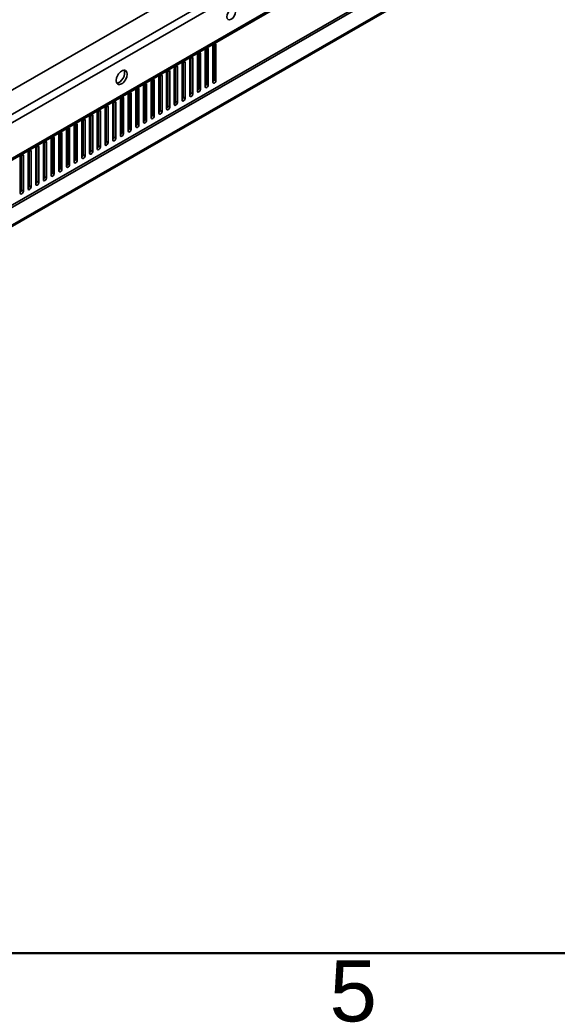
# Model space of a CAD drawing. Header units: millimetres. Extents: x 0 to 4200, y 0 to 2970.
# Tile 4 of 22: x 861 to 1169, y 71 to 636. Entities that reach past the tile are written whole.
import ezdxf

# ---------------------------------------------------------------- set-up
doc = ezdxf.new("R2010")
doc.units = ezdxf.units.MM
doc.header["$LTSCALE"] = 10
for name, color, linetype, lineweight in [('Rahmen_0', 7, 'Continuous', 50), ('Rahmen_2', 7, 'Continuous', 50), ('Sichtbare Kanten(ISO)', 7, 'Continuous', 35), ('Sichtbare tangentiale Kanten(ISO)', 7, 'Continuous', 35)]:
    doc.layers.add(name, color=color, linetype=linetype, lineweight=lineweight)
doc.styles.add('Aktuell-BSI', font='arial.ttf')

# ---------------------------------------------------------------- blocks, each defined once
blk = doc.blocks.new('Ränder Standardrahmen')
at = {"layer": 'Rahmen_0', "flags": 128}
blk.add_lwpolyline([(10, 10), (10, 287), (410, 287), (410, 10), (10, 10)], dxfattribs=at)
at = {"layer": 'Rahmen_2', "insert": (103.854, 6.041), "char_height": 3.5, "attachment_point": 7, "style": 'Aktuell-BSI'}
blk.add_mtext('5', dxfattribs=at)

msp = doc.modelspace()

# ---------------------------------------------------------------- linework, layer by layer
at = {"layer": 'Sichtbare Kanten(ISO)'}
for p, q in [((297.72, 207.97), (1135.58, 690.46)), ((1136.64, 689.85), (298.43, 207.16)), ((1136.12, 678.48), (297.91, 195.79)), ((537.4, 412.01), (989.88, 672.58)), ((1007.64, 642.61), (546.67, 377.16)), ((972.27, 601.8), (972.27, 622.02)), ((963.43, 596.71), (963.43, 616.93)), ((964.49, 616.54), (964.49, 596.1)), ((967.14, 597.63), (967.14, 618.07)), ((967.14, 616.62), (967.85, 617.03)), ((967.85, 599.26), (967.85, 619.48)), ((968.91, 619.09), (968.91, 598.65)), ((971.56, 600.18), (971.56, 620.61)), ((971.56, 619.17), (972.27, 619.57)), ((972.27, 618.3), (971.56, 618.71)), ((973.33, 621.63), (973.33, 601.19)), ((954.59, 591.62), (954.59, 611.84)), ((955.65, 611.45), (955.65, 591.01)), ((958.3, 592.54), (958.3, 612.98)), ((958.3, 611.53), (959.01, 611.94)), ((959.01, 594.17), (959.01, 614.39)), ((960.07, 614), (960.07, 593.56)), ((962.72, 595.09), (962.72, 615.52)), ((962.72, 614.08), (963.43, 614.48)), ((963.43, 614.16), (963.15, 614.32)), ((967.85, 611.62), (967.14, 612.03)), ((945.05, 584.91), (945.05, 605.34)), ((945.75, 586.53), (945.75, 606.75)), ((946.81, 606.36), (946.81, 585.92)), ((949.46, 587.45), (949.46, 607.89)), ((949.46, 606.44), (950.17, 606.85)), ((950.17, 589.08), (950.17, 609.3)), ((951.23, 608.91), (951.23, 588.47)), ((953.88, 590), (953.88, 610.43)), ((953.88, 608.99), (954.59, 609.39)), ((967.14, 606.7), (967.85, 607.11)), ((971.56, 609.25), (972.27, 609.65)), ((936.21, 579.82), (936.21, 600.25)), ((936.91, 581.44), (936.91, 601.66)), ((937.97, 601.27), (937.97, 580.83)), ((940.63, 582.36), (940.63, 602.8)), ((940.63, 601.35), (941.33, 601.76)), ((941.33, 583.99), (941.33, 604.21)), ((942.39, 603.82), (942.39, 583.38)), ((945.05, 603.9), (945.75, 604.3)), ((953.88, 599.07), (954.59, 599.47)), ((958.3, 601.61), (959.01, 602.02)), ((962.72, 604.16), (963.43, 604.56)), ((923.66, 573.81), (923.66, 594.03)), ((924.72, 593.64), (924.72, 573.2)), ((927.37, 574.73), (927.37, 595.16)), ((927.37, 593.72), (928.07, 594.12)), ((928.07, 576.35), (928.07, 596.57)), ((929.14, 596.18), (929.14, 575.74)), ((931.79, 577.27), (931.79, 597.71)), ((931.79, 596.26), (932.49, 596.67)), ((932.49, 578.9), (932.49, 599.12)), ((933.55, 598.73), (933.55, 578.29)), ((936.21, 598.81), (936.91, 599.21)), ((945.05, 593.98), (945.75, 594.38)), ((949.46, 596.52), (950.17, 596.93)), ((914.82, 568.72), (914.82, 588.94)), ((915.88, 588.55), (915.88, 568.11)), ((918.53, 569.64), (918.53, 590.07)), ((918.53, 588.63), (919.24, 589.03)), ((919.24, 571.26), (919.24, 591.48)), ((920.3, 591.09), (920.3, 570.65)), ((922.95, 572.18), (922.95, 592.62)), ((922.95, 591.17), (923.66, 591.58)), ((936.21, 588.89), (936.91, 589.29)), ((940.63, 591.43), (941.33, 591.84)), ((905.27, 562), (905.27, 582.44)), ((905.98, 563.63), (905.98, 583.85)), ((907.04, 583.46), (907.04, 563.02)), ((909.69, 564.55), (909.69, 584.98)), ((909.69, 583.54), (910.4, 583.94)), ((910.4, 566.17), (910.4, 586.39)), ((911.46, 586), (911.46, 565.56)), ((914.11, 567.09), (914.11, 587.53)), ((914.11, 586.08), (914.82, 586.49)), ((927.37, 583.8), (928.07, 584.2)), ((931.79, 586.34), (932.49, 586.75)), ((896.43, 556.91), (896.43, 577.35)), ((897.14, 558.54), (897.14, 578.76)), ((898.2, 578.37), (898.2, 557.93)), ((900.85, 559.46), (900.85, 579.89)), ((900.85, 578.45), (901.56, 578.85)), ((901.56, 561.08), (901.56, 581.3)), ((902.62, 580.91), (902.62, 560.47)), ((905.27, 580.99), (905.98, 581.4)), ((918.53, 578.71), (919.24, 579.11)), ((922.95, 581.25), (923.66, 581.66)), ((883.88, 550.9), (883.88, 571.12)), ((887.59, 551.82), (887.59, 572.26)), ((887.59, 570.81), (888.3, 571.22)), ((888.3, 553.45), (888.3, 573.67)), ((889.36, 573.28), (889.36, 552.84)), ((892.01, 554.37), (892.01, 574.8)), ((892.01, 573.36), (892.72, 573.77)), ((892.72, 555.99), (892.72, 576.21)), ((893.78, 575.82), (893.78, 555.38)), ((896.43, 575.9), (897.14, 576.31)), ((905.27, 571.07), (905.98, 571.48)), ((909.69, 573.62), (910.4, 574.02)), ((914.11, 576.16), (914.82, 576.57)), ((875.04, 545.81), (875.04, 566.03)), ((876.1, 565.64), (876.1, 545.2)), ((878.75, 546.73), (878.75, 567.17)), ((878.75, 565.72), (879.46, 566.13)), ((879.46, 548.36), (879.46, 568.58)), ((880.52, 568.19), (880.52, 547.75)), ((883.17, 549.28), (883.17, 569.71)), ((883.17, 568.27), (883.88, 568.68)), ((884.94, 570.73), (884.94, 550.29)), ((896.43, 565.98), (897.14, 566.39)), ((900.85, 568.53), (901.56, 568.93)), ((866.2, 540.72), (866.2, 560.94)), ((867.26, 560.55), (867.26, 540.11)), ((869.92, 541.64), (869.92, 562.08)), ((869.92, 560.63), (870.62, 561.04)), ((870.62, 543.27), (870.62, 563.49)), ((871.68, 563.1), (871.68, 542.66)), ((874.33, 544.19), (874.33, 564.62)), ((874.33, 563.18), (875.04, 563.59)), ((887.59, 560.89), (888.3, 561.3)), ((892.01, 563.44), (892.72, 563.84)), ((861.08, 536.55), (861.08, 556.99)), ((861.08, 555.54), (861.78, 555.95)), ((861.78, 538.18), (861.78, 558.4)), ((862.84, 558.01), (862.84, 537.57)), ((865.5, 539.1), (865.5, 559.53)), ((865.5, 558.09), (866.2, 558.5)), ((878.75, 555.8), (879.46, 556.21)), ((883.17, 558.35), (883.88, 558.75)), ((861.78, 550.32), (861.08, 549.91)), ((861.75, 550.31), (861.78, 550.33)), ((865.5, 552.47), (866.2, 552.88)), ((865.99, 552.74), (865.5, 552.46)), ((865.5, 548.17), (866.2, 548.57)), ((866.2, 552.86), (866.01, 552.75)), ((869.92, 550.71), (870.62, 551.12)), ((874.33, 553.26), (875.04, 553.66)), ((861.08, 545.62), (861.78, 546.03))]:
    msp.add_line(p, q, dxfattribs=at)
for centre, major_axis in [((982.1, 639.14), (1.75, 3.03)), ((919.2, 602.92), (2.25, 3.9))]:
    msp.add_ellipse(centre, major_axis=major_axis, ratio=0.578093, dxfattribs=at)
for centre, major_axis, start_param, end_param in [((972.45, 621.12), (0.62, 1.08), 5.495853, 8.637446), ((963.61, 616.03), (0.62, 1.08), 5.495853, 8.637446), ((968.03, 618.58), (0.62, 1.08), 5.495853, 8.637446), ((972.48, 613.57), (2, 3.47), 0.858535, 1.114476), ((954.77, 610.94), (0.62, 1.08), 5.495853, 8.637446), ((959.19, 613.49), (0.62, 1.08), 5.495853, 8.637446), ((972.48, 613.57), (0.81, 1.4), 0.969609, 1.714057), ((972.48, 613.57), (-0.81, -1.4), 6.136057, 6.880506), ((917.79, 603.73), (-2.25, -3.9), 0.319049, 2.822544), ((945.93, 605.85), (0.62, 1.08), 5.495853, 8.637446), ((950.35, 608.4), (0.62, 1.08), 5.495853, 8.637446), ((972.48, 613.57), (-2, -3.47), 0.452453, 0.708394), ((932.67, 598.22), (0.62, 1.08), 5.495853, 8.637446), ((937.09, 600.76), (0.62, 1.08), 5.495853, 8.637446), ((941.51, 603.31), (0.62, 1.08), 5.495853, 8.637446), ((966.97, 598.75), (0.62, 1.08), 4.126415, 5.495853), ((971.39, 601.29), (0.62, 1.08), 4.126415, 5.495853), ((972.45, 600.68), (-0.62, -1.08), 5.495853, 8.637446), ((923.83, 593.13), (0.62, 1.08), 5.495853, 8.637446), ((928.25, 595.67), (0.62, 1.08), 5.495853, 8.637446), ((958.13, 593.66), (0.62, 1.08), 4.126415, 5.495853), ((962.55, 596.2), (0.62, 1.08), 4.126415, 5.495853), ((963.61, 595.59), (-0.62, -1.08), 5.495853, 8.637446), ((968.03, 598.14), (-0.62, -1.08), 5.495853, 8.637446), ((914.99, 588.04), (0.62, 1.08), 5.495853, 8.637446), ((919.41, 590.58), (0.62, 1.08), 5.495853, 8.637446), ((949.29, 588.57), (0.62, 1.08), 4.126415, 5.495853), ((950.35, 587.96), (-0.62, -1.08), 5.495853, 8.637446), ((953.71, 591.11), (0.62, 1.08), 4.126415, 5.495853), ((954.77, 590.5), (-0.62, -1.08), 5.495853, 8.637446), ((959.19, 593.05), (-0.62, -1.08), 5.495853, 8.637446), ((906.15, 582.95), (0.62, 1.08), 5.495853, 8.637446), ((910.57, 585.49), (0.62, 1.08), 5.495853, 8.637446), ((940.45, 583.48), (0.62, 1.08), 4.126415, 5.495853), ((941.51, 582.87), (-0.62, -1.08), 5.495853, 8.637446), ((944.87, 586.02), (0.62, 1.08), 4.126415, 5.495853), ((945.93, 585.41), (-0.62, -1.08), 5.495853, 8.637446), ((897.32, 577.86), (0.62, 1.08), 5.495853, 8.637446), ((901.74, 580.4), (0.62, 1.08), 5.495853, 8.637446), ((931.61, 578.39), (0.62, 1.08), 4.126415, 5.495853), ((932.67, 577.78), (-0.62, -1.08), 5.495853, 8.637446), ((936.03, 580.94), (0.62, 1.08), 4.126415, 5.495853), ((937.09, 580.32), (-0.62, -1.08), 5.495853, 8.637446), ((884.06, 570.22), (0.62, 1.08), 5.495853, 8.637446), ((888.48, 572.77), (0.62, 1.08), 5.495853, 8.637446), ((892.9, 575.31), (0.62, 1.08), 5.495853, 8.637446), ((918.35, 570.76), (0.62, 1.08), 4.126415, 5.495853), ((922.77, 573.3), (0.62, 1.08), 4.126415, 5.495853), ((923.83, 572.69), (-0.62, -1.08), 5.495853, 8.637446), ((927.19, 575.85), (0.62, 1.08), 4.126415, 5.495853), ((928.25, 575.23), (-0.62, -1.08), 5.495853, 8.637446), ((875.22, 565.13), (0.62, 1.08), 5.495853, 8.637446), ((879.64, 567.68), (0.62, 1.08), 5.495853, 8.637446), ((909.51, 565.67), (0.62, 1.08), 4.126415, 5.495853), ((910.57, 565.05), (-0.62, -1.08), 5.495853, 8.637446), ((913.93, 568.21), (0.62, 1.08), 4.126415, 5.495853), ((914.99, 567.6), (-0.62, -1.08), 5.495853, 8.637446), ((919.41, 570.14), (-0.62, -1.08), 5.495853, 8.637446), ((866.38, 560.04), (0.62, 1.08), 5.495853, 8.637446), ((870.8, 562.59), (0.62, 1.08), 5.495853, 8.637446), ((900.67, 560.58), (0.62, 1.08), 4.126415, 5.495853), ((901.74, 559.96), (-0.62, -1.08), 5.495853, 8.637446), ((905.09, 563.12), (0.62, 1.08), 4.126415, 5.495853), ((906.15, 562.51), (-0.62, -1.08), 5.495853, 8.637446), ((861.96, 557.5), (0.62, 1.08), 5.495853, 8.637446), ((868.82, 557.65), (-0.81, -1.4), 2.057196, 2.651325), ((868.82, 557.65), (2, 3.47), 4.322975, 4.616306), ((891.84, 555.49), (0.62, 1.08), 4.126415, 5.495853), ((892.9, 554.87), (-0.62, -1.08), 5.495853, 8.637446), ((896.25, 558.03), (0.62, 1.08), 4.126415, 5.495853), ((897.32, 557.42), (-0.62, -1.08), 5.495853, 8.637446), ((861.75, 553.58), (2, 3.47), 3.685266, 3.925057), ((865.99, 559.28), (-3.99, -6.93), 0.783464, 0.787332), ((883, 550.4), (0.62, 1.08), 4.126415, 5.495853), ((884.06, 549.78), (-0.62, -1.08), 5.495853, 8.637446), ((887.42, 552.94), (0.62, 1.08), 4.126415, 5.495853), ((888.48, 552.33), (-0.62, -1.08), 5.495853, 8.637446), ((869.74, 542.76), (0.62, 1.08), 4.126415, 5.495853), ((874.16, 545.31), (0.62, 1.08), 4.126415, 5.495853), ((875.22, 544.69), (-0.62, -1.08), 5.495853, 8.637446), ((878.58, 547.85), (0.62, 1.08), 4.126415, 5.495853), ((879.64, 547.24), (-0.62, -1.08), 5.495853, 8.637446), ((860.9, 537.67), (0.62, 1.08), 4.126415, 5.495853), ((861.96, 537.06), (-0.62, -1.08), 5.495853, 8.637446), ((865.32, 540.22), (0.62, 1.08), 4.126415, 5.495853), ((866.38, 539.6), (-0.62, -1.08), 5.495853, 8.637446), ((870.8, 542.15), (-0.62, -1.08), 5.495853, 8.637446)]:
    msp.add_ellipse(centre, major_axis=major_axis, ratio=0.578093, start_param=start_param, end_param=end_param, dxfattribs=at)
at = {"layer": 'Sichtbare tangentiale Kanten(ISO)'}
for p, q in [((298.43, 196.94), (1136.64, 679.63)), ((545.18, 402.65), (1006.14, 668.1)), ((1008.26, 664.42), (547.3, 398.97)), ((547.3, 378.53), (1008.26, 643.98)), ((973.33, 621.63), (972.44, 622.14)), ((964.49, 616.54), (963.6, 617.05)), ((968.91, 619.09), (968.02, 619.6)), ((955.65, 611.45), (954.76, 611.96)), ((960.07, 614), (959.18, 614.51)), ((946.81, 606.36), (945.93, 606.87)), ((951.23, 608.91), (950.35, 609.42)), ((937.97, 601.27), (937.09, 601.78)), ((942.39, 603.82), (941.51, 604.33)), ((968.91, 598.65), (967.85, 599.26)), ((973.33, 601.19), (972.27, 601.8)), ((924.72, 593.64), (923.83, 594.15)), ((929.14, 596.18), (928.25, 596.69)), ((933.55, 598.73), (932.67, 599.24)), ((960.07, 593.56), (959.01, 594.17)), ((964.49, 596.1), (963.43, 596.71)), ((915.88, 588.55), (914.99, 589.06)), ((920.3, 591.09), (919.41, 591.6)), ((951.23, 588.47), (950.17, 589.08)), ((955.65, 591.01), (954.59, 591.62)), ((907.04, 583.46), (906.15, 583.97)), ((911.46, 586), (910.57, 586.51)), ((942.39, 583.38), (941.33, 583.99)), ((946.81, 585.92), (945.75, 586.53)), ((898.2, 578.37), (897.31, 578.88)), ((902.62, 580.91), (901.73, 581.42)), ((933.55, 578.29), (932.49, 578.9)), ((937.97, 580.83), (936.91, 581.44)), ((884.94, 570.73), (884.05, 571.24)), ((889.36, 573.28), (888.47, 573.79)), ((893.78, 575.82), (892.89, 576.33)), ((920.3, 570.65), (919.24, 571.26)), ((924.72, 573.2), (923.66, 573.81)), ((929.14, 575.74), (928.07, 576.35)), ((876.1, 565.64), (875.22, 566.15)), ((880.52, 568.19), (879.63, 568.7)), ((911.46, 565.56), (910.4, 566.17)), ((915.88, 568.11), (914.82, 568.72)), ((867.26, 560.55), (866.38, 561.06)), ((871.68, 563.1), (870.8, 563.61)), ((902.62, 560.47), (901.56, 561.08)), ((907.04, 563.02), (905.98, 563.63)), ((862.84, 558.01), (861.96, 558.52)), ((893.78, 555.38), (892.72, 555.99)), ((898.2, 557.93), (897.14, 558.54)), ((861.08, 549.92), (861.75, 550.31)), ((866.2, 552.86), (865.99, 552.74)), ((884.94, 550.29), (883.88, 550.9)), ((889.36, 552.84), (888.3, 553.45)), ((871.68, 542.66), (870.62, 543.27)), ((876.1, 545.2), (875.04, 545.81)), ((880.52, 547.75), (879.46, 548.36)), ((862.84, 537.57), (861.78, 538.18)), ((867.26, 540.11), (866.2, 540.72))]:
    msp.add_line(p, q, dxfattribs=at)

# ---------------------------------------------------------------- block references
at = {"xscale": 10, "yscale": 10, "zscale": 10}
msp.add_blockref('Ränder Standardrahmen', (0, 0), dxfattribs=at)

doc.saveas('drawing.dxf')
